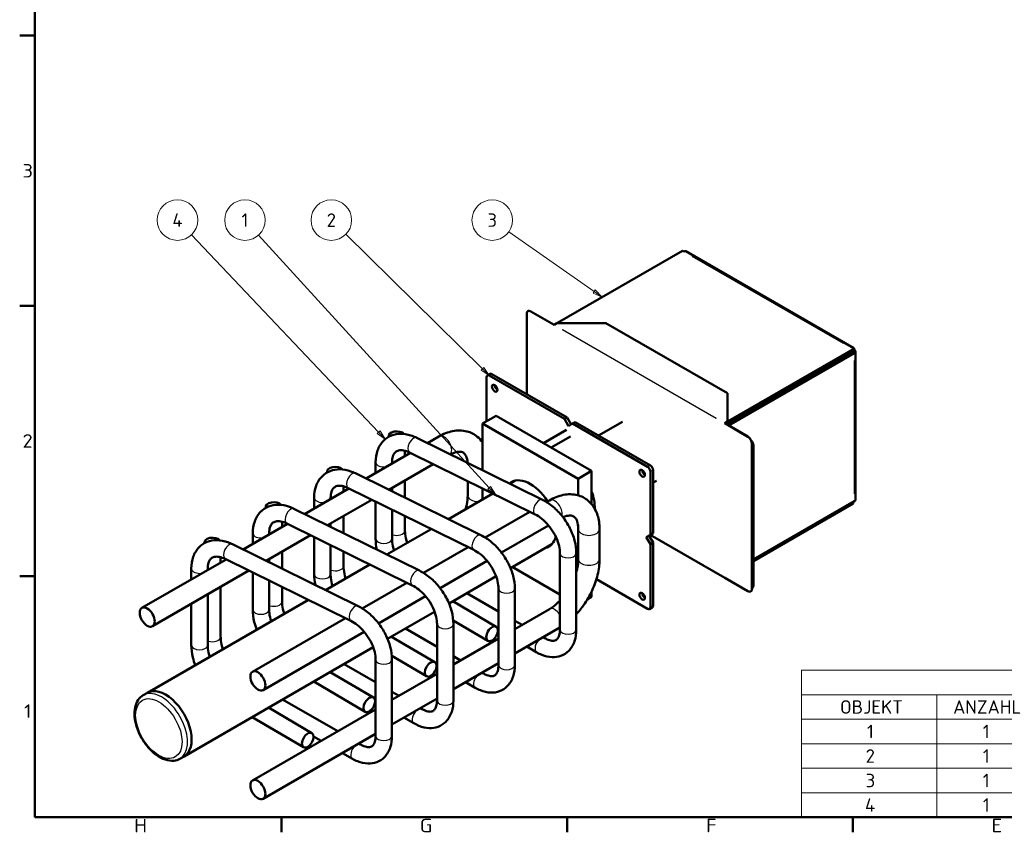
# Model space of a CAD drawing. Header units: millimetres. Extents: x 17 to 1978, y -74 to 835.
# Tile 1 of 5: x 17 to 527, y 7 to 428. Entities that reach past the tile are written whole.
import ezdxf

# ---------------------------------------------------------------- set-up
doc = ezdxf.new("R2010")
doc.units = ezdxf.units.MM
doc.header["$LTSCALE"] = 2
for name, color, linetype, lineweight in [('Rahmen', 7, 'Continuous', 50), ('Sichtbar', 7, 'Continuous', 50), ('Sichtbar schmal', 7, 'Continuous', 25), ('Symbol', 7, 'Continuous', 18)]:
    doc.layers.add(name, color=color, linetype=linetype, lineweight=lineweight)
doc.styles.add('Notiztext (DIN)', font='isocpeur.ttf')
doc.styles.add('PohlCon Text gedehnt 110%', font='isocpeur.ttf', dxfattribs={"width": 1.1})

# ---------------------------------------------------------------- blocks, each defined once
blk = doc.blocks.new('Ränder Vorgaberahmen')
at = {"layer": 'Rahmen'}
for p, q in [((12.5, 210), (8.6, 210)), ((12.5, 140), (8.6, 140)), ((12.5, 70), (8.6, 70)), ((76.44, 7.5), (76.44, 3.6)), ((150.38, 7.5), (150.38, 3.6)), ((224.31, 7.5), (224.31, 3.6))]:
    blk.add_line(p, q, dxfattribs=at)
at = {"layer": 'Rahmen', "flags": 128}
blk.add_lwpolyline([(12.5, 7.5), (12.5, 412.5), (586.5, 412.5), (586.5, 7.5), (12.5, 7.5)], dxfattribs=at)
at = {"layer": 'Symbol', "char_height": 3.5, "attachment_point": 7, "style": 'PohlCon Text gedehnt 110%'}
for s, insert in [('3', (9.33, 173.25)), ('2', (9.33, 103.25)), ('1', (9.72, 33.25)), ('H', (38.26, 3.6)), ('G', (112.2, 3.6)), ('F', (186.33, 3.6)), ('E', (260.27, 3.6))]:
    blk.add_mtext(s, dxfattribs=dict(at, insert=insert))
blk = doc.blocks.new('Positionsnummer1')
at = {"layer": 'Symbol'}
for p, q in [((130.18, 92.85), (70.47, 158.34)), ((130.55, 93.19), (129.81, 92.51)), ((129.81, 92.51), (131.87, 91)), ((130.18, 92.85), (131.87, 91)), ((131.87, 91), (130.55, 93.19))]:
    blk.add_line(p, q, dxfattribs=at)
at = {"layer": 'Symbol', "flags": 128}
blk.add_lwpolyline([(129.81, 92.51), (131.87, 91), (130.55, 93.19), (129.81, 92.51)], dxfattribs=at)
at = {"layer": 'Symbol'}
blk.add_circle((66.94, 162.21), 5.25, dxfattribs=at)
blk.add_solid([(129.81, 92.51), (131.87, 91), (130.55, 93.19), (129.81, 92.51)], dxfattribs=at)
at = {"layer": 'Symbol', "insert": (66.94, 162.21), "char_height": 3.5, "attachment_point": 5, "style": 'Notiztext (DIN)'}
blk.add_mtext('1', dxfattribs=at)
blk = doc.blocks.new('Positionsnummer2')
at = {"layer": 'Symbol'}
for p, q in [((128.42, 123.68), (93.03, 158.54)), ((128.77, 124.04), (128.07, 123.33)), ((128.07, 123.33), (130.2, 121.93)), ((128.42, 123.68), (130.2, 121.93)), ((130.2, 121.93), (128.77, 124.04))]:
    blk.add_line(p, q, dxfattribs=at)
at = {"layer": 'Symbol', "flags": 128}
blk.add_lwpolyline([(128.07, 123.33), (130.2, 121.93), (128.77, 124.04), (128.07, 123.33)], dxfattribs=at)
at = {"layer": 'Symbol'}
blk.add_circle((89.3, 162.21), 5.25, dxfattribs=at)
blk.add_solid([(128.07, 123.33), (130.2, 121.93), (128.77, 124.04), (128.07, 123.33)], dxfattribs=at)
at = {"layer": 'Symbol', "insert": (89.3, 162.21), "char_height": 3.5, "attachment_point": 5, "style": 'Notiztext (DIN)'}
blk.add_mtext('2', dxfattribs=at)
blk = doc.blocks.new('Positionsnummer3')
at = {"layer": 'Symbol'}
for p, q in [((101.56, 107.26), (53.06, 158.41)), ((101.93, 107.61), (101.2, 106.92)), ((101.56, 107.26), (103.28, 105.45)), ((103.28, 105.45), (101.93, 107.61)), ((101.2, 106.92), (103.28, 105.45))]:
    blk.add_line(p, q, dxfattribs=at)
at = {"layer": 'Symbol', "flags": 128}
blk.add_lwpolyline([(101.2, 106.92), (103.28, 105.45), (101.93, 107.61), (101.2, 106.92)], dxfattribs=at)
at = {"layer": 'Symbol'}
blk.add_circle((49.46, 162.21), 5.25, dxfattribs=at)
blk.add_solid([(101.2, 106.92), (103.28, 105.45), (101.93, 107.61), (101.2, 106.92)], dxfattribs=at)
at = {"layer": 'Symbol', "insert": (49.46, 162.21), "char_height": 3.5, "attachment_point": 5, "style": 'Notiztext (DIN)'}
blk.add_mtext('4', dxfattribs=at)
blk = doc.blocks.new('BAUTEILLISTE')
at = {"layer": 'Symbol'}
for p, q in [((406.5, 45.59), (211.1, 45.59)), ((211.1, 45.59), (211.1, 39.24)), ((406.5, 45.59), (406.5, 39.24)), ((406.5, 39.24), (211.1, 39.24)), ((211.1, 39.24), (211.1, 32.89)), ((246.1, 39.24), (246.1, 32.89)), ((271.1, 39.24), (271.1, 32.89)), ((326.1, 39.24), (326.1, 32.89)), ((381.1, 39.24), (381.1, 32.89)), ((406.5, 39.24), (406.5, 32.89)), ((406.5, 32.89), (211.1, 32.89)), ((211.1, 32.89), (211.1, 7.5)), ((246.1, 32.89), (246.1, 7.5)), ((271.1, 32.89), (271.1, 7.5)), ((326.1, 32.89), (326.1, 7.5)), ((381.1, 32.89), (381.1, 7.5)), ((406.5, 32.89), (406.5, 7.5)), ((406.5, 26.55), (211.1, 26.55)), ((406.5, 20.2), (211.1, 20.2)), ((406.5, 13.85), (211.1, 13.85)), ((406.5, 7.5), (211.1, 7.5))]:
    blk.add_line(p, q, dxfattribs=at)
at = {"layer": 'Symbol', "char_height": 3.5, "attachment_point": 7, "style": 'Notiztext (DIN)'}
for s, insert in [('BAUTEILLISTE', (294.59, 40.67)), ('OBJEKT', (221.03, 34.32)), ('ANZAHL', (250.33, 34.32)), ('BAUTEILNUMMER', (281.59, 34.32)), ('BESCHREIBUNG', (338.51, 34.32)), ('MASSE', (386.93, 34.32)), ('1', (228.02, 27.97)), ('1', (258.02, 27.97)), ('9000 0002 4982', (272.3, 27.97)), ('Dorn-J50', (327.3, 27.97)), ('2,696 kg', (382.3, 26.92)), ('2', (227.68, 21.62)), ('1', (258.02, 21.62)), ('9000 0002 4979', (272.3, 21.62)), ('Laufhülse-Ø36-302', (327.3, 21.62)), ('0,436 kg', (382.3, 20.57)), ('3', (227.68, 15.27)), ('1', (258.02, 15.27)), ('9000 0002 4973', (272.3, 15.27)), ('Sinton Q2-Box', (327.3, 15.27)), ('1,824 kg', (382.3, 14.22)), ('4', (227.5, 8.92)), ('1', (258.02, 8.92)), ('9000 0002 5002', (272.3, 8.92)), ('Sinton Q2-T', (327.3, 8.92)), ('2,114 kg', (382.3, 7.88))]:
    blk.add_mtext(s, dxfattribs=dict(at, insert=insert))
blk = doc.blocks.new('Positionsnummer4')
at = {"layer": 'Symbol'}
for p, q in [((157.38, 143.7), (135.25, 159.21)), ((157.66, 144.11), (157.09, 143.29)), ((157.09, 143.29), (159.42, 142.27)), ((157.38, 143.7), (159.42, 142.27)), ((159.42, 142.27), (157.66, 144.11))]:
    blk.add_line(p, q, dxfattribs=at)
at = {"layer": 'Symbol', "flags": 128}
blk.add_lwpolyline([(157.09, 143.29), (159.42, 142.27), (157.66, 144.11), (157.09, 143.29)], dxfattribs=at)
at = {"layer": 'Symbol'}
blk.add_circle((130.97, 162.21), 5.25, dxfattribs=at)
blk.add_solid([(157.09, 143.29), (159.42, 142.27), (157.66, 144.11), (157.09, 143.29)], dxfattribs=at)
at = {"layer": 'Symbol', "insert": (130.97, 162.21), "char_height": 3.5, "attachment_point": 5, "style": 'Notiztext (DIN)'}
blk.add_mtext('3', dxfattribs=at)

msp = doc.modelspace()

# ---------------------------------------------------------------- linework, layer by layer
at = {"layer": 'Sichtbar'}
for p, q in [((295.754, 271.206), (360.454, 308.561)), ((361.161, 308.153), (360.454, 308.561)), ((362.161, 308.252), (449.135, 258.037)), ((279.794, 234.289), (279.794, 275.872)), ((280.465, 277.274), (280.416, 277.245)), ((281.916, 277.097), (293.937, 270.156)), ((293.951, 270.205), (281.965, 277.125)), ((293.987, 270.243), (295.351, 271.031)), ((295.351, 271.031), (320.807, 271.031)), ((320.807, 271.031), (383.739, 234.697)), ((383.789, 218.338), (448.842, 255.897)), ((448.842, 257.53), (384.142, 220.175)), ((448.842, 256.714), (384.142, 219.359)), ((384.496, 217.93), (449.55, 255.489)), ((447.782, 256.101), (447.782, 255.285)), ((448.842, 257.53), (448.135, 257.938)), ((448.842, 256.714), (448.842, 257.53)), ((448.842, 256.714), (449.55, 257.122)), ((450.135, 256.305), (450.135, 179.555)), ((258.984, 243.037), (258.984, 220.175)), ((260.813, 244.769), (259.399, 243.953)), ((299.289, 221.4), (260.399, 243.854)), ((300.704, 222.217), (261.813, 244.67)), ((383.739, 234.697), (383.739, 220)), ((263.934, 223.033), (256.863, 218.951)), ((263.934, 223.033), (313.432, 194.456)), ((299.289, 221.4), (300.704, 222.217)), ((301.411, 217.726), (299.289, 221.4)), ((300.704, 222.217), (302.825, 218.542)), ((304.946, 219.767), (303.532, 218.951)), ((343.837, 197.314), (304.946, 219.767)), ((329.331, 219.875), (317.045, 212.782)), ((383.739, 220), (382.375, 219.212)), ((382.375, 219.155), (383.739, 219.943)), ((383.739, 220), (383.739, 219.943)), ((256.863, 218.951), (256.863, 194.844)), ((306.36, 190.373), (256.863, 218.951)), ((300.411, 215.784), (288.451, 208.879)), ((303.532, 218.951), (301.411, 217.726)), ((342.423, 196.497), (303.532, 218.951)), ((382.374, 219.154), (382.325, 219.125)), ((382.325, 219.125), (394.346, 212.185)), ((382.374, 219.154), (394.395, 212.214)), ((208.242, 212.047), (208.242, 212.521)), ((222.891, 211.596), (287.905, 179.537)), ((228.41, 208.874), (234.314, 212.283)), ((302.411, 212.32), (292.451, 206.569)), ((216.742, 202.138), (216.742, 204.883)), ((396.467, 208.511), (396.467, 133.395)), ((396.517, 208.54), (396.517, 133.424)), ((396.517, 207.316), (396.517, 134.647)), ((397.224, 207.724), (397.224, 135.056)), ((196.59, 190.503), (219.557, 203.763)), ((201.553, 193.368), (201.553, 198.953)), ((210.053, 198.276), (210.053, 198.953)), ((219.132, 203.972), (284.146, 171.913)), ((176.422, 193.676), (176.422, 194.15)), ((208.456, 184.652), (231.422, 197.912)), ((313.432, 194.456), (306.36, 190.373)), ((313.432, 194.456), (313.432, 177.188)), ((343.837, 161.388), (343.837, 194.048)), ((345.251, 162.204), (345.251, 194.864)), ((191.071, 193.225), (256.086, 161.166)), ((216.742, 180.566), (216.742, 189.436)), ((249.242, 189.125), (249.242, 181.8)), ((271.054, 187.846), (273.807, 189.435)), ((306.36, 181.809), (306.36, 190.373)), ((346.931, 189.391), (345.251, 188.422)), ((164.77, 172.132), (187.737, 185.391)), ((184.922, 183.767), (184.922, 186.512)), ((187.312, 185.601), (252.326, 153.542)), ((210.053, 183.864), (210.053, 185.574)), ((256.863, 185.367), (256.863, 179.653)), ((169.733, 174.997), (169.733, 180.582)), ((176.636, 166.281), (199.602, 179.54)), ((178.233, 179.905), (178.233, 180.582)), ((201.553, 159.353), (201.553, 178.579)), ((239.235, 169.475), (262.201, 182.735)), ((290.065, 178.335), (291.59, 179.215)), ((449.55, 178.738), (397.224, 148.528)), ((144.602, 175.305), (144.602, 175.778)), ((159.251, 174.853), (224.266, 142.794)), ((210.053, 159.353), (210.053, 174.387)), ((397.224, 147.711), (448.842, 177.514)), ((448.842, 177.514), (448.842, 178.33)), ((184.922, 162.195), (184.922, 171.065)), ((216.742, 163.531), (216.742, 171.089)), ((258.246, 159.964), (281.34, 173.297)), ((132.951, 153.761), (155.917, 167.02)), ((153.102, 165.395), (153.102, 168.141)), ((155.492, 167.23), (220.507, 135.171)), ((178.233, 165.493), (178.233, 167.203)), ((207.415, 151.104), (230.381, 164.363)), ((266.719, 152.154), (291.093, 166.226)), ((306.36, 146.243), (306.36, 166.498)), ((306.517, 164.245), (306.517, 148.732)), ((317.517, 164.245), (317.517, 148.732)), ((137.913, 156.626), (137.913, 162.211)), ((144.816, 147.91), (167.783, 161.169)), ((146.413, 161.533), (146.413, 162.211)), ((169.733, 140.982), (169.733, 160.207)), ((341.716, 160.163), (343.837, 161.388)), ((343.837, 156.489), (341.716, 160.163)), ((343.13, 160.979), (345.251, 157.305)), ((343.768, 161.348), (382.34, 139.078)), ((343.837, 161.388), (345.251, 162.204)), ((112.783, 156.934), (112.783, 157.407)), ((127.431, 156.482), (192.446, 124.423)), ((178.233, 140.982), (178.233, 156.016)), ((226.426, 141.592), (249.52, 154.926)), ((271.374, 144.152), (292.807, 156.526)), ((345.251, 157.305), (343.837, 156.489)), ((343.837, 123.829), (343.837, 156.489)), ((345.251, 124.645), (345.251, 157.305)), ((80.518, 123.489), (124.097, 148.649)), ((121.283, 147.024), (121.283, 149.77)), ((123.672, 148.859), (188.687, 116.8)), ((146.413, 147.122), (146.413, 148.832)), ((153.102, 143.824), (153.102, 152.694)), ((184.922, 145.16), (184.922, 152.718)), ((296.984, 151.896), (296.984, 112.296)), ((305.484, 151.896), (305.484, 112.296)), ((86.018, 113.963), (135.963, 142.798)), ((106.094, 138.255), (106.094, 143.84)), ((114.594, 143.162), (114.594, 143.84)), ((175.595, 132.733), (198.561, 145.992)), ((234.899, 133.783), (259.273, 147.855)), ((272.327, 144.703), (296.984, 130.467)), ((137.913, 122.611), (137.913, 141.836)), ((239.554, 125.781), (263.931, 139.855)), ((315.873, 138.341), (342.423, 123.012)), ((394.346, 132.17), (382.325, 139.11)), ((121.283, 108.417), (121.283, 134.322)), ((146.413, 122.611), (146.413, 137.645)), ((153.102, 126.789), (153.102, 134.347)), ((194.606, 123.221), (217.7, 136.555)), ((265.164, 133.525), (265.164, 93.925)), ((273.664, 133.525), (273.664, 93.925)), ((396.706, 133.911), (396.517, 133.802)), ((83.314, 79.454), (166.741, 127.621)), ((114.594, 104.24), (114.594, 130.461)), ((203.08, 115.412), (227.454, 129.484)), ((265.164, 121.698), (248.824, 131.133)), ((313.432, 129.136), (311.176, 127.834)), ((313.432, 132.045), (313.432, 129.136)), ((395.895, 132.05), (395.846, 132.022)), ((106.094, 104.24), (106.094, 125.553)), ((264.029, 113.744), (241.565, 126.942)), ((291.59, 122.877), (273.664, 112.527)), ((344.837, 123.73), (343.423, 122.913)), ((137.794, 90.421), (185.88, 118.184)), ((207.735, 107.41), (232.111, 121.483)), ((233.344, 103.327), (217.004, 112.761)), ((233.344, 115.154), (233.344, 75.553)), ((259.723, 106.415), (241.772, 116.962)), ((241.844, 115.154), (241.844, 75.553)), ((277.357, 114.659), (273.664, 116.791)), ((296.984, 113.289), (273.664, 99.826)), ((143.294, 80.894), (195.634, 111.113)), ((232.209, 95.373), (209.745, 108.571)), ((265.164, 107.62), (241.844, 94.156)), ((265.164, 111.883), (264.9, 112.036)), ((289.217, 107.811), (288.357, 108.308)), ((102.314, 46.545), (200.291, 103.112)), ((284.967, 100.45), (279.857, 103.401)), ((227.903, 88.044), (209.952, 98.591)), ((245.537, 96.288), (241.844, 98.42)), ((201.525, 84.956), (185.184, 94.39)), ((201.525, 96.782), (201.525, 57.182)), ((210.025, 96.782), (210.025, 57.182)), ((233.344, 93.512), (233.08, 93.665)), ((265.164, 94.918), (241.844, 81.454)), ((200.389, 77.002), (177.925, 90.199)), ((233.344, 89.249), (210.025, 75.785)), ((257.397, 89.44), (256.537, 89.937)), ((196.083, 69.673), (169.462, 85.313)), ((253.147, 82.079), (248.037, 85.03)), ((83.314, 79.454), (81.193, 78.23)), ((213.717, 77.917), (210.025, 80.048)), ((233.344, 76.547), (210.025, 63.083)), ((168.569, 58.63), (146.105, 71.828)), ((181.897, 59.545), (153.364, 76.019)), ((201.525, 75.141), (201.26, 75.294)), ((225.577, 71.069), (224.717, 71.566)), ((164.263, 51.302), (137.642, 66.942)), ((201.525, 70.877), (137.794, 34.083)), ((221.327, 63.708), (216.217, 66.658)), ((201.525, 58.176), (143.294, 24.556)), ((173.397, 54.638), (169.44, 56.922)), ((193.757, 52.698), (192.897, 53.195)), ((102.314, 46.545), (100.193, 45.321)), ((189.507, 45.337), (184.397, 48.287))]:
    msp.add_line(p, q, dxfattribs=at)
for centre, major_axis, start_param, end_param in [((361.161, 306.52), (1, 1.732), 0, 0.7853982), ((281.916, 274.647), (-1.5, 2.598), 5.4977871, 7.0685835), ((281.965, 274.676), (-1.5, 2.598), 5.4977871, 6.2831853), ((297.522, 270.186), (2.5, 0), 2.3561945, 2.5161152), ((293.987, 270.185), (0.0355, 0.0615), 0.7853982, 2.3561945), ((448.135, 256.305), (1, 1.732), 5.4977871, 7.0685835), ((448.135, 256.305), (1, 0), 5.4977871, 7.0685835), ((448.135, 256.305), (2, 0), 5.4977871, 7.0685835), ((441.064, 252.223), (-1, 1.732), 4.3510219, 4.712389), ((261.813, 243.037), (-1, 1.732), 5.4977871, 6.2831853), ((260.399, 242.221), (-1, 1.732), 5.4977871, 7.0685835), ((264.641, 238.138), (1, -1.732), 3.9269908, 5.4977871), ((382.374, 220.38), (2.5, 0), 4.8537859, 5.4977871), ((382.374, 221.196), (-2.5, 0), 2.1482431, 2.3561945), ((212.492, 212.521), (-4.25, 0), 3.5895523, 6.4616803), ((382.375, 219.154), (-0.0355, -0.0615), 3.9269908, 5.4977871), ((385.203, 217.522), (-2, 0), 5.4977871, 5.4982871), ((385.203, 217.522), (-1, 0), 5.4977871, 5.4987871), ((394.346, 209.736), (1.5, -2.598), 0.7853982, 2.3561945), ((394.395, 209.764), (-1.5, 2.598), 3.9269908, 5.4977871), ((395.456, 208.744), (-1.25, 2.165), 3.9269908, 5.1448759), ((289.062, 206.922), (1, -1.732), 2.1664412, 2.5459477), ((180.672, 194.15), (-4.25, 0), 3.5895523, 6.4616803), ((341.009, 194.048), (1, -1.732), 3.9269908, 5.4977871), ((342.423, 194.864), (1, -1.732), 0.7853982, 2.3561945), ((343.837, 195.681), (-1, 1.732), 3.9269908, 5.4977871), ((281.612, 172.002), (-9.65, 16.714), 4.7775833, 6.4027701), ((301.411, 183.433), (9.625, -16.671), 0.7407275, 1.2737296), ((148.852, 175.778), (-4.25, 0), 3.5895523, 6.4616803), ((448.135, 179.555), (2, 0), 5.4977871, 6.2831853), ((117.033, 157.407), (-4.25, 0), 3.5895523, 6.4616803), ((281.612, 172.002), (9.65, -16.714), 6.106638, 6.8153482), ((382.375, 139.139), (-0.0355, -0.0615), 5.4977871, 7.0685835), ((394.346, 134.62), (1.5, -2.598), 5.4977871, 7.0685835), ((394.395, 134.648), (1.5, -2.598), 0, 0.7853982), ((395.456, 136.076), (1.25, -2.165), 0, 0.7853982), ((341.009, 130.361), (1, -1.732), 3.9269908, 5.4977871), ((342.423, 124.645), (1, -1.732), 5.4977871, 7.0685835), ((343.837, 125.462), (1, -1.732), 0, 0.7853982), ((92.814, 63), (9.5, -16.454), 0, 3.1415927), ((92.814, 63), (9.5, -16.454), 0, 3.1415927)]:
    msp.add_ellipse(centre, major_axis=major_axis, ratio=0.5773503, start_param=start_param, end_param=end_param, dxfattribs=at)
for centre, major_axis, ratio in [((263.227, 237.322), (1, -1.732), 0.5773503), ((339.594, 193.231), (1, -1.732), 0.5773503), ((339.594, 129.544), (1, -1.732), 0.5773503), ((83.268, 118.726), (-2.75, 4.763), 0.5773503), ((261.876, 110.08), (-2.153, -3.664), 0.5823666), ((230.056, 91.708), (-2.153, -3.664), 0.5823666), ((140.544, 85.658), (-2.75, 4.763), 0.5773503), ((198.236, 73.337), (-2.153, -3.664), 0.5823666), ((166.416, 54.966), (-2.153, -3.664), 0.5823666), ((140.544, 29.319), (-2.75, 4.763), 0.5773503)]:
    msp.add_ellipse(centre, major_axis=major_axis, ratio=ratio, dxfattribs=at)
for points, knots in [([(234.314, 212.283), (236.597, 213.601), (238.984, 214.57), (243.89, 215.561), (246.429, 215.574), (250.797, 214.431), (252.648, 213.492), (255.221, 211.372), (256.111, 210.396), (256.863, 209.329)], [1.5707963, 1.5707963, 1.5707963, 1.5707963, 1.8849556, 1.8849556, 2.1991149, 2.1991149, 2.4525456, 2.4525456, 2.6172681, 2.6172681, 2.6172681, 2.6172681]), ([(201.553, 198.953), (201.553, 201.078), (201.863, 203.143), (203.204, 206.914), (204.226, 208.63), (206.779, 211.217), (208.211, 212.162), (211.339, 213.393), (213.026, 213.68), (216.656, 213.666), (218.605, 213.284), (221.309, 212.322), (222.105, 211.983), (222.891, 211.596)], [1.5707963, 1.5707963, 1.5707963, 1.5707963, 1.8849556, 1.8849556, 2.189978, 2.189978, 2.451354, 2.451354, 2.7139344, 2.7139344, 3.0142489, 3.0142489, 3.1415927, 3.1415927, 3.1415927, 3.1415927]), ([(210.053, 198.953), (210.053, 200.117), (210.209, 201.128), (210.733, 202.809), (211.104, 203.444), (211.932, 204.379), (212.389, 204.689), (213.583, 205.12), (214.342, 205.231), (216.209, 205.061), (217.29, 204.788), (218.679, 204.188), (218.904, 204.084), (219.132, 203.972)], [1.5707963, 1.5707963, 1.5707963, 1.5707963, 1.852946, 1.852946, 2.1553154, 2.1553154, 2.4694746, 2.4694746, 2.7836339, 2.7836339, 3.0843827, 3.0843827, 3.1415927, 3.1415927, 3.1415927, 3.1415927]), ([(240.285, 203.019), (241.349, 203.59), (242.344, 203.973), (244.207, 204.442), (245.016, 204.47), (246.3, 204.293), (246.734, 204.095), (247.579, 203.429), (248.014, 202.915), (248.772, 201.213), (249.074, 200.064), (249.19, 198.642), (249.19, 198.634), (249.191, 198.627)], [1.6058144, 1.6058144, 1.6058144, 1.6058144, 1.8455935, 1.8455935, 2.125226, 2.125226, 2.4393852, 2.4393852, 2.7535445, 2.7535445, 3.0522423, 3.0522423, 3.0537854, 3.0537854, 3.0537854, 3.0537854]), ([(169.733, 180.582), (169.733, 182.707), (170.043, 184.772), (171.384, 188.543), (172.407, 190.259), (174.959, 192.846), (176.391, 193.79), (179.519, 195.021), (181.206, 195.309), (184.837, 195.295), (186.785, 194.912), (189.489, 193.951), (190.286, 193.612), (191.071, 193.225)], [1.5707963, 1.5707963, 1.5707963, 1.5707963, 1.8849556, 1.8849556, 2.189978, 2.189978, 2.451354, 2.451354, 2.7139344, 2.7139344, 3.0142489, 3.0142489, 3.1415927, 3.1415927, 3.1415927, 3.1415927]), ([(178.233, 180.582), (178.233, 181.746), (178.39, 182.757), (178.913, 184.438), (179.285, 185.072), (180.112, 186.008), (180.569, 186.318), (181.763, 186.749), (182.522, 186.86), (184.389, 186.689), (185.471, 186.417), (186.86, 185.817), (187.084, 185.713), (187.312, 185.601)], [1.5707963, 1.5707963, 1.5707963, 1.5707963, 1.852946, 1.852946, 2.1553154, 2.1553154, 2.4694746, 2.4694746, 2.7836339, 2.7836339, 3.0843827, 3.0843827, 3.1415927, 3.1415927, 3.1415927, 3.1415927]), ([(249.242, 181.8), (249.242, 180.367), (249.067, 178.744), (248.528, 176.227), (248.315, 175.404), (248.062, 174.571)], [3.14159265, 3.14159265, 3.14159265, 3.14159265, 3.41638981, 3.41638981, 3.54496452, 3.54496452, 3.54496452, 3.54496452]), ([(287.905, 179.537), (289.843, 178.581), (291.712, 177.334), (295.214, 174.385), (296.847, 172.683), (299.768, 168.964), (301.055, 166.947), (303.184, 162.752), (304.025, 160.574), (305.174, 156.209), (305.484, 154.02), (305.484, 151.896)], [3.1415927, 3.1415927, 3.1415927, 3.1415927, 3.4557519, 3.4557519, 3.7699112, 3.7699112, 4.0840704, 4.0840704, 4.3982297, 4.3982297, 4.712389, 4.712389, 4.712389, 4.712389]), ([(291.59, 179.215), (293.873, 180.533), (296.259, 181.502), (301.165, 182.493), (303.704, 182.506), (308.073, 181.363), (309.924, 180.424), (313.001, 177.887), (314.237, 176.324), (316.24, 172.596), (316.91, 170.379), (317.431, 166.818), (317.517, 165.542), (317.517, 164.245)], [1.5707963, 1.5707963, 1.5707963, 1.5707963, 1.8849556, 1.8849556, 2.1991149, 2.1991149, 2.4525456, 2.4525456, 2.6993643, 2.6993643, 2.9870339, 2.9870339, 3.1415927, 3.1415927, 3.1415927, 3.1415927]), ([(137.913, 162.211), (137.913, 164.335), (138.223, 166.401), (139.564, 170.172), (140.587, 171.888), (143.139, 174.475), (144.571, 175.419), (147.699, 176.65), (149.386, 176.937), (153.017, 176.924), (154.966, 176.541), (157.669, 175.58), (158.466, 175.241), (159.251, 174.853)], [1.5707963, 1.5707963, 1.5707963, 1.5707963, 1.8849556, 1.8849556, 2.189978, 2.189978, 2.451354, 2.451354, 2.7139344, 2.7139344, 3.0142489, 3.0142489, 3.1415927, 3.1415927, 3.1415927, 3.1415927]), ([(146.413, 162.211), (146.413, 163.375), (146.57, 164.386), (147.093, 166.067), (147.465, 166.701), (148.292, 167.636), (148.749, 167.947), (149.943, 168.378), (150.702, 168.489), (152.569, 168.318), (153.651, 168.045), (155.04, 167.446), (155.265, 167.342), (155.492, 167.23)], [1.5707963, 1.5707963, 1.5707963, 1.5707963, 1.852946, 1.852946, 2.1553154, 2.1553154, 2.4694746, 2.4694746, 2.7836339, 2.7836339, 3.0843827, 3.0843827, 3.1415927, 3.1415927, 3.1415927, 3.1415927]), ([(284.146, 171.913), (285.267, 171.36), (286.444, 170.607), (288.772, 168.734), (289.923, 167.609), (292.057, 165.089), (293.038, 163.691), (294.707, 160.784), (295.394, 159.274), (296.405, 156.336), (296.732, 154.907), (296.951, 153.003), (296.984, 152.434), (296.984, 151.896)], [3.1415927, 3.1415927, 3.1415927, 3.1415927, 3.4238866, 3.4238866, 3.7110206, 3.7110206, 4.0022821, 4.0022821, 4.2939392, 4.2939392, 4.5820189, 4.5820189, 4.712389, 4.712389, 4.712389, 4.712389]), ([(298.591, 170.457), (299.268, 170.758), (299.904, 170.977), (301.483, 171.374), (302.291, 171.402), (303.576, 171.225), (304.01, 171.027), (304.855, 170.361), (305.29, 169.847), (306.047, 168.144), (306.35, 166.996), (306.499, 165.158), (306.517, 164.712), (306.517, 164.245)], [1.6851079, 1.6851079, 1.6851079, 1.6851079, 1.8455935, 1.8455935, 2.125226, 2.125226, 2.4393852, 2.4393852, 2.7535445, 2.7535445, 3.0522423, 3.0522423, 3.1415927, 3.1415927, 3.1415927, 3.1415927]), ([(217.871, 157.141), (217.85, 157.205), (217.829, 157.27), (217.324, 158.843), (217.004, 160.319), (216.777, 162.324), (216.742, 162.946), (216.742, 163.531)], [5.84389764, 5.84389764, 5.84389764, 5.84389764, 5.8562105, 5.8562105, 6.14453282, 6.14453282, 6.28318531, 6.28318531, 6.28318531, 6.28318531]), ([(106.094, 143.84), (106.094, 145.964), (106.403, 148.03), (107.744, 151.801), (108.767, 153.517), (111.319, 156.104), (112.751, 157.048), (115.88, 158.279), (117.566, 158.566), (121.197, 158.553), (123.146, 158.17), (125.849, 157.209), (126.646, 156.87), (127.431, 156.482)], [1.5707963, 1.5707963, 1.5707963, 1.5707963, 1.8849556, 1.8849556, 2.189978, 2.189978, 2.451354, 2.451354, 2.7139344, 2.7139344, 3.0142489, 3.0142489, 3.1415927, 3.1415927, 3.1415927, 3.1415927]), ([(211.085, 153.223), (210.621, 154.702), (210.312, 156.148), (210.089, 158.134), (210.053, 158.763), (210.053, 159.353)], [7.43240362, 7.43240362, 7.43240362, 7.43240362, 7.71441218, 7.71441218, 7.85398163, 7.85398163, 7.85398163, 7.85398163]), ([(256.086, 161.166), (258.023, 160.21), (259.892, 158.963), (263.394, 156.014), (265.027, 154.312), (267.948, 150.593), (269.236, 148.576), (271.364, 144.381), (272.205, 142.203), (273.354, 137.837), (273.664, 135.649), (273.664, 133.525)], [3.1415927, 3.1415927, 3.1415927, 3.1415927, 3.4557519, 3.4557519, 3.7699112, 3.7699112, 4.0840704, 4.0840704, 4.3982297, 4.3982297, 4.712389, 4.712389, 4.712389, 4.712389]), ([(252.326, 153.542), (253.448, 152.989), (254.624, 152.236), (256.952, 150.363), (258.103, 149.238), (260.237, 146.718), (261.218, 145.32), (262.887, 142.413), (263.575, 140.903), (264.585, 137.965), (264.912, 136.536), (265.131, 134.632), (265.164, 134.062), (265.164, 133.525)], [3.1415927, 3.1415927, 3.1415927, 3.1415927, 3.4238866, 3.4238866, 3.7110206, 3.7110206, 4.0022821, 4.0022821, 4.2939392, 4.2939392, 4.5820189, 4.5820189, 4.712389, 4.712389, 4.712389, 4.712389]), ([(114.594, 143.84), (114.594, 145.003), (114.75, 146.015), (115.273, 147.696), (115.645, 148.33), (116.473, 149.265), (116.93, 149.575), (118.124, 150.007), (118.883, 150.118), (120.749, 149.947), (121.831, 149.674), (123.22, 149.075), (123.445, 148.971), (123.672, 148.859)], [1.5707963, 1.5707963, 1.5707963, 1.5707963, 1.852946, 1.852946, 2.1553154, 2.1553154, 2.4694746, 2.4694746, 2.7836339, 2.7836339, 3.0843827, 3.0843827, 3.1415927, 3.1415927, 3.1415927, 3.1415927]), ([(306.517, 148.732), (306.517, 147.299), (306.343, 145.676), (305.838, 143.318), (305.674, 142.663), (305.484, 141.999)], [3.14159265, 3.14159265, 3.14159265, 3.14159265, 3.41638981, 3.41638981, 3.51936371, 3.51936371, 3.51936371, 3.51936371]), ([(317.517, 148.732), (317.517, 146.096), (317.16, 143.369), (315.835, 137.893), (314.865, 135.144), (312.405, 129.815), (310.916, 127.236), (308.065, 123.199), (306.813, 121.644), (305.484, 120.204)], [3.1415927, 3.1415927, 3.1415927, 3.1415927, 3.4557519, 3.4557519, 3.7699112, 3.7699112, 4.0840704, 4.0840704, 4.2989704, 4.2989704, 4.2989704, 4.2989704]), ([(186.051, 138.77), (186.03, 138.834), (186.009, 138.899), (185.504, 140.472), (185.184, 141.948), (184.958, 143.953), (184.922, 144.575), (184.922, 145.16)], [5.84389764, 5.84389764, 5.84389764, 5.84389764, 5.8562105, 5.8562105, 6.14453282, 6.14453282, 6.28318531, 6.28318531, 6.28318531, 6.28318531]), ([(224.266, 142.794), (226.203, 141.839), (228.072, 140.592), (231.574, 137.643), (233.207, 135.941), (236.128, 132.222), (237.416, 130.205), (239.544, 126.01), (240.385, 123.832), (241.535, 119.466), (241.844, 117.278), (241.844, 115.154)], [3.1415927, 3.1415927, 3.1415927, 3.1415927, 3.4557519, 3.4557519, 3.7699112, 3.7699112, 4.0840704, 4.0840704, 4.3982297, 4.3982297, 4.712389, 4.712389, 4.712389, 4.712389]), ([(179.265, 134.852), (178.801, 136.331), (178.492, 137.777), (178.269, 139.763), (178.233, 140.392), (178.233, 140.982)], [7.43240362, 7.43240362, 7.43240362, 7.43240362, 7.71441218, 7.71441218, 7.85398163, 7.85398163, 7.85398163, 7.85398163]), ([(220.507, 135.171), (221.628, 134.618), (222.804, 133.865), (225.132, 131.991), (226.283, 130.867), (228.418, 128.347), (229.399, 126.949), (231.068, 124.041), (231.755, 122.532), (232.765, 119.594), (233.092, 118.165), (233.312, 116.26), (233.344, 115.691), (233.344, 115.154)], [3.1415927, 3.1415927, 3.1415927, 3.1415927, 3.4238866, 3.4238866, 3.7110206, 3.7110206, 4.0022821, 4.0022821, 4.2939392, 4.2939392, 4.5820189, 4.5820189, 4.712389, 4.712389, 4.712389, 4.712389]), ([(139.948, 112.152), (139.451, 113.484), (139.038, 114.83), (138.194, 118.351), (137.913, 120.519), (137.913, 122.611)], [7.34647659, 7.34647659, 7.34647659, 7.34647659, 7.53982237, 7.53982237, 7.85398163, 7.85398163, 7.85398163, 7.85398163]), ([(147.446, 116.481), (146.981, 117.96), (146.673, 119.406), (146.449, 121.392), (146.413, 122.021), (146.413, 122.611)], [7.43240362, 7.43240362, 7.43240362, 7.43240362, 7.71441218, 7.71441218, 7.85398163, 7.85398163, 7.85398163, 7.85398163]), ([(154.232, 120.399), (154.21, 120.463), (154.189, 120.528), (153.684, 122.101), (153.364, 123.577), (153.138, 125.581), (153.102, 126.204), (153.102, 126.789)], [5.84389764, 5.84389764, 5.84389764, 5.84389764, 5.8562105, 5.8562105, 6.14453282, 6.14453282, 6.28318531, 6.28318531, 6.28318531, 6.28318531]), ([(192.446, 124.423), (194.383, 123.468), (196.252, 122.22), (199.754, 119.272), (201.387, 117.57), (204.308, 113.85), (205.596, 111.834), (207.724, 107.638), (208.565, 105.461), (209.715, 101.095), (210.025, 98.907), (210.025, 96.782)], [3.1415927, 3.1415927, 3.1415927, 3.1415927, 3.4557519, 3.4557519, 3.7699112, 3.7699112, 4.0840704, 4.0840704, 4.3982297, 4.3982297, 4.712389, 4.712389, 4.712389, 4.712389]), ([(296.984, 127.221), (295.875, 126.065), (294.731, 125.051), (292.922, 123.701), (292.245, 123.255), (291.59, 122.877)], [4.32886216, 4.32886216, 4.32886216, 4.32886216, 4.56730257, 4.56730257, 4.71238898, 4.71238898, 4.71238898, 4.71238898]), ([(188.687, 116.8), (189.808, 116.247), (190.984, 115.493), (193.313, 113.62), (194.463, 112.495), (196.598, 109.976), (197.579, 108.578), (199.248, 105.67), (199.935, 104.161), (200.946, 101.223), (201.272, 99.794), (201.492, 97.889), (201.525, 97.32), (201.525, 96.782)], [3.1415927, 3.1415927, 3.1415927, 3.1415927, 3.4238866, 3.4238866, 3.7110206, 3.7110206, 4.0022821, 4.0022821, 4.2939392, 4.2939392, 4.5820189, 4.5820189, 4.712389, 4.712389, 4.712389, 4.712389]), ([(305.484, 112.296), (305.484, 110.2), (305.202, 108.175), (303.939, 104.416), (302.943, 102.673), (300.431, 100.131), (299.051, 99.233), (296.082, 98.131), (294.515, 97.907), (291.15, 98.024), (289.354, 98.453), (286.719, 99.514), (285.834, 99.95), (284.967, 100.45)], [3.1415927, 3.1415927, 3.1415927, 3.1415927, 3.4557519, 3.4557519, 3.7699112, 3.7699112, 4.0246964, 4.0246964, 4.2730202, 4.2730202, 4.5622852, 4.5622852, 4.712389, 4.712389, 4.712389, 4.712389]), ([(296.984, 112.296), (296.984, 111.13), (296.84, 110.118), (296.377, 108.502), (296.061, 107.913), (295.394, 107.065), (295.06, 106.828), (294.205, 106.493), (293.644, 106.398), (292.108, 106.568), (291.168, 106.831), (289.828, 107.474), (289.525, 107.633), (289.217, 107.811)], [3.1415927, 3.1415927, 3.1415927, 3.1415927, 3.4181529, 3.4181529, 3.7000421, 3.7000421, 4.0142013, 4.0142013, 4.3283606, 4.3283606, 4.6279583, 4.6279583, 4.712389, 4.712389, 4.712389, 4.712389]), ([(122.412, 102.027), (122.391, 102.092), (122.37, 102.156), (121.865, 103.73), (121.544, 105.206), (121.318, 107.21), (121.283, 107.833), (121.283, 108.417)], [5.84389764, 5.84389764, 5.84389764, 5.84389764, 5.8562105, 5.8562105, 6.14453282, 6.14453282, 6.28318531, 6.28318531, 6.28318531, 6.28318531]), ([(108.128, 93.781), (107.632, 95.113), (107.218, 96.458), (106.374, 99.98), (106.094, 102.148), (106.094, 104.24)], [7.34647659, 7.34647659, 7.34647659, 7.34647659, 7.53982237, 7.53982237, 7.85398163, 7.85398163, 7.85398163, 7.85398163]), ([(115.626, 98.109), (115.161, 99.589), (114.853, 101.035), (114.629, 103.021), (114.594, 103.65), (114.594, 104.24)], [7.43240362, 7.43240362, 7.43240362, 7.43240362, 7.71441218, 7.71441218, 7.85398163, 7.85398163, 7.85398163, 7.85398163]), ([(273.664, 93.925), (273.664, 91.829), (273.382, 89.804), (272.119, 86.045), (271.123, 84.302), (268.611, 81.76), (267.231, 80.862), (264.263, 79.76), (262.695, 79.536), (259.33, 79.653), (257.534, 80.081), (254.899, 81.142), (254.014, 81.578), (253.147, 82.079)], [3.1415927, 3.1415927, 3.1415927, 3.1415927, 3.4557519, 3.4557519, 3.7699112, 3.7699112, 4.0246964, 4.0246964, 4.2730202, 4.2730202, 4.5622852, 4.5622852, 4.712389, 4.712389, 4.712389, 4.712389]), ([(265.164, 93.925), (265.164, 92.759), (265.02, 91.747), (264.557, 90.131), (264.241, 89.542), (263.574, 88.693), (263.24, 88.457), (262.386, 88.122), (261.824, 88.027), (260.289, 88.197), (259.348, 88.46), (258.008, 89.103), (257.705, 89.262), (257.397, 89.44)], [3.1415927, 3.1415927, 3.1415927, 3.1415927, 3.4181529, 3.4181529, 3.7000421, 3.7000421, 4.0142013, 4.0142013, 4.3283606, 4.3283606, 4.6279583, 4.6279583, 4.712389, 4.712389, 4.712389, 4.712389]), ([(81.193, 78.23), (80.168, 77.638), (79.288, 76.806), (77.859, 74.737), (77.341, 73.476), (76.681, 70.561), (76.593, 68.874), (76.891, 65.304), (77.292, 63.415), (78.527, 59.665), (79.358, 57.805), (81.362, 54.283), (82.532, 52.622), (85.114, 49.646), (86.524, 48.333), (89.48, 46.191), (91.026, 45.364), (94.101, 44.349), (95.637, 44.146), (98.2, 44.441), (99.254, 44.778), (100.193, 45.321)], [5.8068376, 5.8068376, 5.8068376, 5.8068376, 6.0740984, 6.0740984, 6.3649714, 6.3649714, 6.6931368, 6.6931368, 7.0311794, 7.0311794, 7.3666898, 7.3666898, 7.7006973, 7.7006973, 8.0360218, 8.0360218, 8.3740057, 8.3740057, 8.7034188, 8.7034188, 8.9484302, 8.9484302, 8.9484302, 8.9484302]), ([(241.844, 75.553), (241.844, 73.458), (241.562, 71.433), (240.299, 67.674), (239.303, 65.931), (236.792, 63.389), (235.411, 62.491), (232.443, 61.389), (230.875, 61.165), (227.51, 61.282), (225.714, 61.71), (223.079, 62.771), (222.194, 63.207), (221.327, 63.708)], [3.1415927, 3.1415927, 3.1415927, 3.1415927, 3.4557519, 3.4557519, 3.7699112, 3.7699112, 4.0246964, 4.0246964, 4.2730202, 4.2730202, 4.5622852, 4.5622852, 4.712389, 4.712389, 4.712389, 4.712389]), ([(233.344, 75.553), (233.344, 74.387), (233.201, 73.376), (232.738, 71.76), (232.422, 71.171), (231.754, 70.322), (231.421, 70.086), (230.566, 69.751), (230.005, 69.656), (228.469, 69.826), (227.528, 70.089), (226.188, 70.731), (225.885, 70.891), (225.577, 71.069)], [3.1415927, 3.1415927, 3.1415927, 3.1415927, 3.4181529, 3.4181529, 3.7000421, 3.7000421, 4.0142013, 4.0142013, 4.3283606, 4.3283606, 4.6279583, 4.6279583, 4.712389, 4.712389, 4.712389, 4.712389]), ([(210.025, 57.182), (210.025, 55.087), (209.743, 53.062), (208.48, 49.303), (207.484, 47.56), (204.972, 45.018), (203.591, 44.12), (200.623, 43.018), (199.055, 42.794), (195.69, 42.911), (193.894, 43.339), (191.259, 44.4), (190.374, 44.836), (189.507, 45.337)], [3.1415927, 3.1415927, 3.1415927, 3.1415927, 3.4557519, 3.4557519, 3.7699112, 3.7699112, 4.0246964, 4.0246964, 4.2730202, 4.2730202, 4.5622852, 4.5622852, 4.712389, 4.712389, 4.712389, 4.712389]), ([(201.525, 57.182), (201.525, 56.016), (201.381, 55.004), (200.918, 53.388), (200.602, 52.799), (199.934, 51.951), (199.601, 51.714), (198.746, 51.38), (198.185, 51.285), (196.649, 51.455), (195.708, 51.718), (194.368, 52.36), (194.066, 52.52), (193.757, 52.698)], [3.1415927, 3.1415927, 3.1415927, 3.1415927, 3.4181529, 3.4181529, 3.7000421, 3.7000421, 4.0142013, 4.0142013, 4.3283606, 4.3283606, 4.6279583, 4.6279583, 4.712389, 4.712389, 4.712389, 4.712389])]:
    msp.add_open_spline(points, degree=3, knots=knots, dxfattribs=at)
for points in [[(202.181, 153.684), (201.772, 155.604), (201.553, 157.508), (201.553, 159.353)], [(170.362, 135.313), (169.952, 137.233), (169.733, 139.137), (169.733, 140.982)]]:
    msp.add_open_spline(points, degree=3, dxfattribs=at)
at = {"layer": 'Sichtbar schmal'}
for p, q in [((443.787, 260.449), (365.51, 305.642)), ((281.918, 277.098), (281.963, 277.124)), ((377.906, 221.677), (298.356, 267.605)), ((298.406, 267.692), (377.956, 221.764)), ((448.842, 255.938), (448.842, 256.673)), ((449.514, 255.509), (448.878, 255.877)), ((449.55, 182.576), (449.55, 251.651)), ((260.469, 243.895), (261.742, 244.63)), ((384.142, 219.4), (384.142, 220.135)), ((382.375, 219.21), (382.375, 219.158)), ((383.824, 218.318), (384.46, 217.95)), ((384.496, 217.93), (384.496, 217.929)), ((394.393, 212.212), (394.348, 212.187)), ((396.47, 208.512), (396.514, 208.538)), ((396.552, 207.336), (397.188, 207.703)), ((343.766, 197.273), (342.494, 196.538)), ((343.908, 194.088), (345.181, 194.823)), ((345.715, 160.247), (380.398, 140.223)), ((396.514, 133.422), (396.47, 133.396)), ((397.188, 135.035), (396.552, 134.668)), ((345.181, 124.605), (343.908, 123.87))]:
    msp.add_line(p, q, dxfattribs=at)
for centre, major_axis, ratio, start_param, end_param in [((221.011, 207.784), (1.88, 3.812), 0.5302721, 0.1570796, 2.984513), ((237.064, 207.52), (-2.75, 4.763), 0.5773503, 3.4456318, 6.1338404), ((205.803, 198.953), (4.25, 0), 0.5773503, 5.960401, 6.2661967), ((205.803, 198.953), (-4.25, 0), 0.5773503, 0.0955285, 1.8150408), ((189.191, 189.413), (1.88, 3.812), 0.5302721, 0.1570796, 2.984513), ((173.983, 180.582), (-4.25, 0), 0.5773503, 0.0955285, 1.8150408), ((173.983, 180.582), (4.25, 0), 0.5773503, 5.960401, 6.2661967), ((254.742, 181.8), (-5.5, 0), 0.5773503, 0.081741, 1.5530789), ((286.026, 175.725), (1.88, 3.812), 0.5302721, 0.1570796, 2.984513), ((294.34, 174.452), (-2.75, 4.763), 0.5773503, 3.7902475, 6.1519781), ((157.371, 171.042), (1.88, 3.812), 0.5302721, 0.1570796, 2.984513), ((212.492, 163.531), (4.25, 0), 0.5773503, 4.210239, 6.1740829), ((312.017, 164.245), (5.5, 0), 0.5773503, 3.2986723, 6.1261057), ((142.163, 162.211), (-4.25, 0), 0.5773503, 0.0955285, 1.8150408), ((142.163, 162.211), (4.25, 0), 0.5773503, 5.960401, 6.2661967), ((205.803, 159.353), (-4.25, 0), 0.5773503, 0.1570796, 2.984513), ((254.206, 157.354), (1.88, 3.812), 0.5302721, 0.1570796, 2.984513), ((125.552, 152.671), (1.88, 3.812), 0.5302721, 0.1570796, 2.984513), ((301.234, 151.896), (4.25, 0), 0.5773503, 3.2986723, 6.1261057), ((312.017, 148.732), (5.5, 0), 0.5773503, 3.2986723, 6.1261057), ((110.344, 143.84), (-4.25, 0), 0.5773503, 0.0955285, 1.8150408), ((110.344, 143.84), (4.25, 0), 0.5773503, 5.960401, 6.2661967), ((180.672, 145.16), (4.25, 0), 0.5773503, 4.210239, 6.1740829), ((222.386, 138.983), (1.88, 3.812), 0.5302721, 0.1570796, 2.984513), ((173.983, 140.982), (-4.25, 0), 0.5773503, 0.1570796, 2.984513), ((269.414, 133.525), (4.25, 0), 0.5773503, 3.2986723, 6.1261057), ((148.852, 126.789), (4.25, 0), 0.5773503, 4.210239, 6.1740829), ((190.566, 120.612), (1.88, 3.812), 0.5302721, 0.1570796, 2.984513), ((294.34, 118.113), (-2.75, 4.763), 0.5773503, 4.8267786, 6.2065323), ((142.163, 122.611), (-4.25, 0), 0.5773503, 0.1570796, 2.984513), ((237.594, 115.154), (4.25, 0), 0.5773503, 3.2986723, 6.1261057), ((117.033, 108.417), (4.25, 0), 0.5773503, 4.210239, 6.1740829), ((287.092, 104.131), (-2.125, -3.681), 0.5773503, 4.1542499, 6.1711361), ((287.092, 104.131), (2.125, 3.681), 0.5773503, 0.0335094, 0.6366789), ((301.234, 112.296), (4.25, 0), 0.5773503, 3.2986723, 6.1261057), ((110.344, 104.24), (-4.25, 0), 0.5773503, 0.1570796, 2.984513), ((205.775, 96.782), (4.25, 0), 0.5773503, 3.2986723, 6.1261057), ((269.414, 93.925), (4.25, 0), 0.5773503, 3.2986723, 6.1261057), ((255.272, 85.76), (-2.125, -3.681), 0.5773503, 4.1542499, 6.1711361), ((255.272, 85.76), (2.125, 3.681), 0.5773503, 0.0335094, 0.6366789), ((90.693, 61.775), (9.5, -16.454), 0.5773503, 0.1570796, 2.984513), ((237.594, 75.553), (4.25, 0), 0.5773503, 3.2986723, 6.1261057), ((223.452, 67.389), (-2.125, -3.681), 0.5773503, 4.1542499, 6.1711361), ((223.452, 67.389), (2.125, 3.681), 0.5773503, 0.0335094, 0.6366789), ((205.775, 57.182), (4.25, 0), 0.5773503, 3.2986723, 6.1261057), ((191.632, 49.017), (-2.125, -3.681), 0.5773503, 4.1542499, 6.1711361), ((191.632, 49.017), (2.125, 3.681), 0.5773503, 0.0335094, 0.6366789)]:
    msp.add_ellipse(centre, major_axis=major_axis, ratio=ratio, start_param=start_param, end_param=end_param, dxfattribs=at)
msp.add_ellipse((89.279, 60.959), major_axis=(-8.5, 14.722), ratio=0.5773503, dxfattribs=at)

# ---------------------------------------------------------------- block references
at = {"xscale": 2, "yscale": 2, "zscale": 2}
msp.add_blockref('Ränder Vorgaberahmen', (0, 0), dxfattribs=at)
at = {"layer": 'Symbol', "xscale": 2, "yscale": 2, "zscale": 2}
for name in ['Positionsnummer3', 'Positionsnummer1', 'Positionsnummer2', 'Positionsnummer4', 'BAUTEILLISTE']:
    msp.add_blockref(name, (0, 0), dxfattribs=at)

doc.saveas('drawing.dxf')
